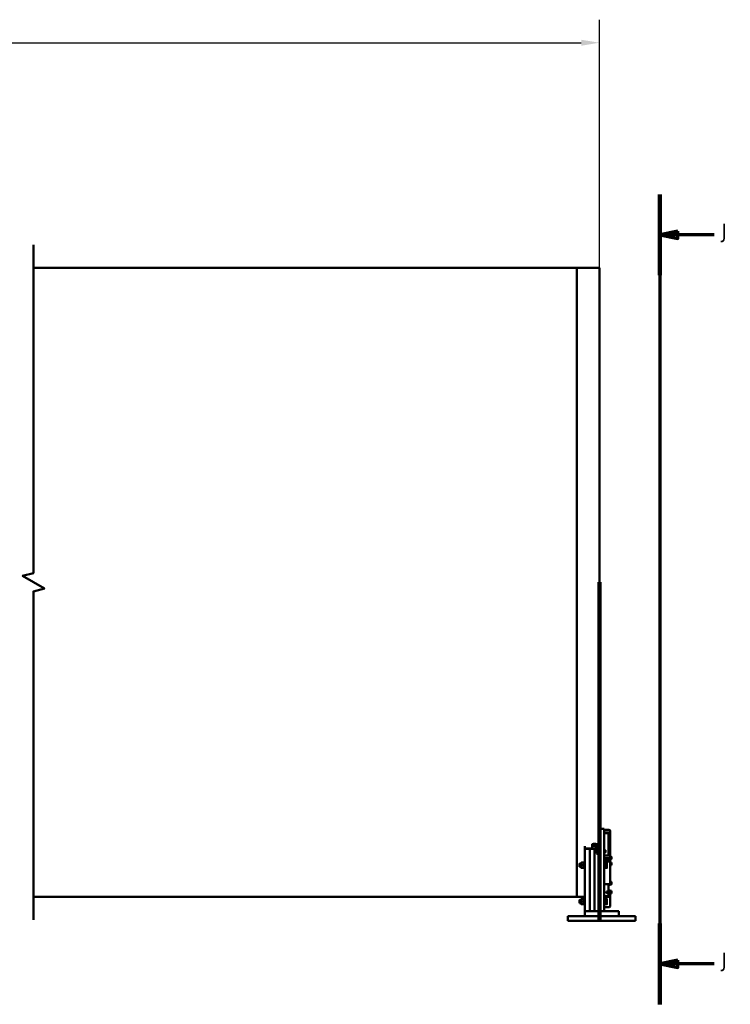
# Model space of a CAD drawing. Header units: millimetres. Extents: x 0 to 63075, y 0 to 44550.
# Tile 7 of 49: x 32551 to 39895, y 11681 to 21857. Entities that reach past the tile are written whole.
import ezdxf

# ---------------------------------------------------------------- set-up
doc = ezdxf.new("R2010")
doc.units = ezdxf.units.MM
doc.header["$LTSCALE"] = 75
doc.linetypes.add('CHAIN', pattern=[0.3543, 0.2362, -0.0295, 0.0591, -0.0295])
for name, color, linetype, lineweight in [('Break Line (ISO)', 7, 'Continuous', 50), ('Dimension (ISO)', 7, 'Continuous', 25), ('Section Line (ISO)', 7, 'CHAIN', 70), ('Sketch Geometry (ISO)', 7, 'Continuous', 25), ('Visible (ISO)', 7, 'Continuous', 50)]:
    doc.layers.add(name, color=color, linetype=linetype, lineweight=lineweight)
doc.styles.add('Label Text (ISO)', font='tahoma.ttf')
doc.styles.add('Note Text (ISO)', font='tahoma.ttf')
doc.dimstyles.new('Default (ISO)', dxfattribs={"dimscale": 75, "dimtxt": 2, "dimasz": 2.5, "dimexe": 3.175, "dimexo": 0, "dimgap": 0.762, "dimtad": 1, "dimrnd": 1e-08, "dimtxsty": 'Note Text (ISO)', "dimcen": 0.09, "dimdle": 10, "dimclrd": 256, "dimclre": 256, "dimclrt": 256, "dimazin": 2, "dimtfac": 1, "dimtmove": 0, "dimatfit": 3, "dimfxl": 1, "dimtolj": 1, "dimtzin": 0, "dimlwd": -1, "dimlwe": -1, "dimarcsym": 0})

# ---------------------------------------------------------------- blocks, each defined once
blk = doc.blocks.new('*D6')
at = {"layer": 'Defpoints', "color": 0, "transparency": 16777216}
for p in [(38542, 21619), (9853, 19293), (38542, 19293)]:
    blk.add_point(p, dxfattribs=at)
at = {"layer": 'Dimension (ISO)', "transparency": 16777216}
for p, q in [((9853, 19293), (9853, 21857)), ((38542, 19293), (38542, 21857)), ((10041, 21619), (38354, 21619))]:
    blk.add_line(p, q, dxfattribs=at)
for points in [[(10041, 21650), (10041, 21588), (9853, 21619)], [(38354, 21650), (38354, 21588), (38542, 21619)]]:
    blk.add_solid(points, dxfattribs=at)
at = {"layer": 'Dimension (ISO)', "transparency": 16777216, "insert": (23767, 21832), "char_height": 150, "attachment_point": 1, "style": 'Note Text (ISO)'}
blk.add_mtext('\\A1;40000', dxfattribs=at)
blk = doc.blocks.new('2dTransSection2')
at = {"layer": 'Section Line (ISO)', "linetype": 'Continuous'}
for p, q in [((522.22, 267.35), (522.22, 155.74)), ((524.72, 262.28), (522.22, 261.78)), ((524.72, 261.28), (524.72, 262.28)), ((524.72, 261.78), (522.22, 261.78)), ((522.22, 261.78), (524.72, 261.28)), ((529.71, 261.78), (524.72, 261.78)), ((524.72, 161.82), (522.22, 161.32)), ((524.72, 160.82), (524.72, 161.82)), ((524.72, 161.32), (522.22, 161.32)), ((522.22, 161.32), (524.72, 160.82)), ((529.71, 161.32), (524.72, 161.32))]:
    blk.add_line(p, q, dxfattribs=at)
at = {"layer": 'Section Line (ISO)', "linetype": 'Continuous', "lineweight": 140}
for p, q in [((522.22, 267.35), (522.22, 256.21)), ((522.22, 166.89), (522.22, 155.74))]:
    blk.add_line(p, q, dxfattribs=at)
at = {"layer": 'Section Line (ISO)', "linetype": 'Continuous', "flags": 128}
for points in [[(524.72, 262.28), (522.22, 261.78), (524.72, 261.28), (524.72, 262.28)], [(524.72, 161.82), (522.22, 161.32), (524.72, 160.82), (524.72, 161.82)]]:
    blk.add_lwpolyline(points, dxfattribs=at)
at = {"layer": 'Section Line (ISO)'}
for points in [[(524.72, 262.28), (522.22, 261.78), (524.72, 261.28), (524.72, 262.28)], [(524.72, 161.82), (522.22, 161.32), (524.72, 160.82), (524.72, 161.82)]]:
    blk.add_solid(points, dxfattribs=at)
at = {"layer": 'Section Line (ISO)', "char_height": 2, "attachment_point": 7, "style": 'Label Text (ISO)'}
for insert in [(530.73, 260.75), (530.73, 160.29)]:
    blk.add_mtext('J', dxfattribs=dict(at, insert=insert))

msp = doc.modelspace()

# ---------------------------------------------------------------- linework, layer by layer
at = {"layer": 'Break Line (ISO)', "flags": 128}
msp.add_lwpolyline([(32693.1782, 12554.537), (32693.1782, 15947.5658), (32805.6782, 15977.7101), (32580.6782, 16107.6139), (32693.1782, 16137.7582), (32693.1782, 19530.787)], dxfattribs=at)
at = {"layer": 'Sketch Geometry (ISO)', "color": 1, "linetype": 'Continuous', "lineweight": 100, "true_color": 0xff0000}
msp.add_line((38541.5906, 16042.662), (38541.5906, 12543.2069), dxfattribs=at)
at = {"layer": 'Visible (ISO)'}
for p, q in [((32693.1782, 19292.662), (38309.5906, 19292.662)), ((38309.5906, 12792.662), (38309.5906, 19292.662)), ((38309.5906, 19292.662), (38541.5906, 19292.662)), ((38309.5906, 12792.662), (38309.5906, 19292.662)), ((38541.5906, 13493.2069), (38541.5906, 19292.662)), ((38541.5906, 13473.2069), (38541.5906, 13493.2069)), ((38591.5906, 13493.2069), (38541.5906, 13493.2069)), ((38541.5906, 13473.2069), (38541.5906, 12643.2069)), ((38591.5906, 13493.2069), (38591.5906, 13473.2069)), ((38591.5906, 13484.2306), (38639.5906, 13484.2306)), ((38591.5906, 13480.446), (38639.5906, 13480.446)), ((38591.5906, 13473.2069), (38591.5906, 12643.2069)), ((38639.5906, 13453.5992), (38591.5906, 13453.5992)), ((38591.5906, 13448.5992), (38639.5906, 13448.5992)), ((38636.5906, 13448.4563), (38636.5906, 13444.7961)), ((38636.5906, 13444.7961), (38636.5906, 13219.7724)), ((38643.5906, 13219.4806), (38643.5906, 13446.5992)), ((38653.5906, 13446.5992), (38653.5906, 13473.446)), ((38653.5906, 13446.5992), (38653.5906, 13212.7724)), ((38466.5906, 13315.6203), (38466.5906, 13333.7464)), ((38501.5906, 13337.9726), (38476.5906, 13337.9726)), ((38391.5906, 13314.3373), (38391.5906, 13287.4923)), ((38391.5906, 13272.4923), (38391.5906, 13287.4923)), ((38391.5906, 13287.4923), (38441.5906, 13287.4923)), ((38391.5906, 12643.2069), (38391.5906, 13272.4923)), ((38514.0973, 13290.5081), (38401.5906, 13290.5081)), ((38441.5906, 13287.4923), (38441.5906, 13272.4923)), ((38441.5906, 13272.4923), (38441.5906, 13287.4923)), ((38441.5906, 13287.4923), (38491.5906, 13287.4923)), ((38441.5906, 13272.4923), (38441.5906, 12643.2069)), ((38441.5906, 12643.2069), (38441.5906, 13272.4923)), ((38466.5906, 13315.6203), (38466.5906, 13287.4923)), ((38476.5906, 13319.8465), (38501.5906, 13319.8465)), ((38491.5906, 13287.4923), (38491.5906, 13272.4923)), ((38491.5906, 13272.4923), (38491.5906, 13287.4923)), ((38491.5906, 13287.4923), (38517.3771, 13287.4923)), ((38491.5906, 13272.4923), (38491.5906, 12643.2069)), ((38491.5906, 12643.2069), (38491.5906, 13272.4923)), ((38494.5906, 13268.6256), (38495.8176, 13269.8525)), ((38494.5906, 13255.0794), (38494.5906, 13268.6256)), ((38494.5906, 13255.0794), (38495.8176, 13253.8525)), ((38495.8176, 13269.8525), (38495.8176, 13253.8525)), ((38503.7906, 13269.8525), (38495.8176, 13269.8525)), ((38503.7906, 13253.8525), (38495.8176, 13253.8525)), ((38503.7906, 13273.1025), (38504.6679, 13274.6221)), ((38503.7906, 13273.1025), (38503.7906, 13250.6025)), ((38503.7906, 13250.6025), (38504.6679, 13249.083)), ((38517.0858, 13275.4981), (38505.2954, 13275.4981)), ((38517.0858, 13270.7606), (38505.2954, 13270.7606)), ((38517.0858, 13257.115), (38505.2954, 13257.115)), ((38517.0858, 13248.2069), (38505.2954, 13248.2069)), ((38518.5906, 13273.1025), (38517.7133, 13274.6221)), ((38518.5906, 13250.6025), (38517.7133, 13249.083)), ((38518.5906, 13276.1025), (38519.3406, 13276.8525)), ((38518.5906, 13247.6025), (38518.5906, 13276.1025)), ((38518.5906, 13247.6025), (38519.3406, 13246.8525)), ((38519.3406, 13276.8525), (38519.3406, 13246.8525)), ((38519.3406, 13276.8525), (38521.5906, 13276.8525)), ((38519.3406, 13246.8525), (38521.5906, 13246.8525)), ((38521.5906, 13256.4049), (38521.5906, 13301.7203)), ((38521.5906, 13256.4049), (38521.5906, 13243.1157)), ((38521.5906, 13243.1157), (38521.5906, 13226.2109)), ((38593.8406, 13276.8525), (38591.5906, 13276.8525)), ((38593.8406, 13246.8525), (38591.5906, 13246.8525)), ((38593.8406, 13246.8525), (38593.8406, 13276.8525)), ((38594.5906, 13276.1025), (38593.8406, 13276.8525)), ((38594.5906, 13247.6025), (38593.8406, 13246.8525)), ((38594.5906, 13276.1025), (38594.5906, 13247.6025)), ((38595.3907, 13273.0975), (38594.5906, 13273.0975)), ((38595.3907, 13250.6075), (38594.5906, 13250.6075)), ((38595.3907, 13275.5027), (38603.5189, 13275.5027)), ((38595.3907, 13266.6147), (38595.3907, 13275.5027)), ((38595.3907, 13266.6147), (38603.5189, 13266.6147)), ((38595.3907, 13252.9646), (38595.3907, 13266.6147)), ((38595.3907, 13252.9646), (38603.5189, 13252.9646)), ((38595.3907, 13248.2024), (38595.3907, 13252.9646)), ((38595.3907, 13248.2024), (38603.5189, 13248.2024)), ((38604.5907, 13273.8525), (38604.1413, 13274.6309)), ((38604.5907, 13249.8525), (38604.1413, 13249.0741)), ((38604.5907, 13271.0587), (38604.5907, 13273.8525)), ((38604.5907, 13259.7897), (38604.5907, 13271.0587)), ((38604.5907, 13250.5835), (38604.5907, 13259.7897)), ((38604.5907, 13249.8525), (38604.5907, 13250.5835)), ((38636.5906, 13242.0704), (38639.5906, 13242.0704)), ((38336.5906, 13133.7531), (38339.0445, 13136.2069)), ((38336.5906, 13102.6607), (38336.5906, 13133.7531)), ((38339.0445, 13136.2069), (38339.0445, 13100.2069)), ((38355.5906, 13136.2069), (38339.0445, 13136.2069)), ((38355.5906, 13143.7569), (38356.7165, 13145.7069)), ((38355.5906, 13143.7569), (38355.5906, 13092.6569)), ((38383.0086, 13145.7069), (38359.1727, 13145.7069)), ((38386.5906, 13143.7569), (38385.4648, 13145.7069)), ((38386.5906, 13149.9569), (38387.8406, 13151.2069)), ((38386.5906, 13086.4569), (38386.5906, 13149.9569)), ((38387.8406, 13151.2069), (38387.8406, 13085.2069)), ((38387.8406, 13151.2069), (38391.5906, 13151.2069)), ((38521.5906, 13226.2109), (38521.5906, 13225.274)), ((38541.5906, 13225.274), (38521.5906, 13225.274)), ((38591.5906, 13219.7724), (38639.5906, 13219.7724)), ((38639.5906, 13192.9256), (38591.5906, 13192.9256)), ((38591.5906, 13187.9256), (38639.5906, 13187.9256)), ((38591.5906, 13163.8012), (38639.5906, 13163.8012)), ((38639.5906, 13155.141), (38591.5906, 13155.141)), ((38595.3406, 13151.2069), (38591.5906, 13151.2069)), ((38595.3406, 13085.2069), (38595.3406, 13151.2069)), ((38596.5906, 13149.9569), (38595.3406, 13151.2069)), ((38596.5906, 13149.9569), (38596.5906, 13086.4569)), ((38597.3907, 13143.7619), (38596.5906, 13143.7619)), ((38597.3907, 13145.7069), (38616.6345, 13145.7069)), ((38597.3907, 13118.2069), (38597.3907, 13145.7069)), ((38619.0907, 13131.9569), (38619.0907, 13145.7069)), ((38619.0907, 13104.4569), (38619.0907, 13131.9569)), ((38636.5906, 13187.9256), (38636.5906, 13163.8012)), ((38640.5906, 13186.2726), (38636.5906, 13186.2726)), ((38640.5906, 13180.0226), (38640.5906, 13187.8621)), ((38640.5906, 13180.0226), (38641.3406, 13179.2726)), ((38641.3406, 13187.724), (38641.3406, 13179.2726)), ((38641.3406, 13179.2726), (38643.5906, 13179.2726)), ((38643.5906, 13178.4256), (38643.5906, 13185.9256)), ((38643.5906, 13178.4256), (38643.5906, 13171.5955)), ((38643.5906, 13167.2653), (38643.5906, 13171.5955)), ((38653.5906, 13185.9256), (38653.5906, 13212.7724)), ((38655.8406, 13209.2726), (38653.5906, 13209.2726)), ((38653.5906, 13185.9256), (38653.5906, 13178.4256)), ((38655.8406, 13179.2726), (38653.5906, 13179.2726)), ((38653.5906, 13171.5955), (38653.5906, 13178.4256)), ((38653.5906, 13171.5955), (38653.5906, 13167.2653)), ((38653.5906, 13167.2653), (38653.5906, 12933.7653)), ((38655.8406, 13146.8214), (38653.5906, 13146.8214)), ((38655.8406, 13179.2726), (38655.8406, 13209.2726)), ((38656.5906, 13208.5226), (38655.8406, 13209.2726)), ((38656.5906, 13180.0226), (38655.8406, 13179.2726)), ((38655.8406, 13116.8214), (38655.8406, 13146.8214)), ((38656.5906, 13146.0714), (38655.8406, 13146.8214)), ((38656.5906, 13208.5226), (38656.5906, 13180.0226)), ((38657.3907, 13205.5176), (38656.5906, 13205.5176)), ((38657.3907, 13183.0276), (38656.5906, 13183.0276)), ((38656.5906, 13146.0714), (38656.5906, 13117.5714)), ((38657.3907, 13143.0664), (38656.5906, 13143.0664)), ((38657.3907, 13206.7408), (38665.5189, 13206.7408)), ((38657.3907, 13205.742), (38657.3907, 13206.7408)), ((38657.3907, 13205.742), (38665.5189, 13205.742)), ((38657.3907, 13193.2738), (38657.3907, 13205.742)), ((38657.3907, 13193.2738), (38665.5189, 13193.2738)), ((38657.3907, 13181.8044), (38657.3907, 13193.2738)), ((38657.3907, 13181.8044), (38665.5189, 13181.8044)), ((38657.3907, 13145.4612), (38665.5189, 13145.4612)), ((38657.3907, 13136.5278), (38657.3907, 13145.4612)), ((38657.3907, 13136.5278), (38665.5189, 13136.5278)), ((38657.3907, 13122.888), (38657.3907, 13136.5278)), ((38666.5907, 13143.8214), (38666.1528, 13144.5799)), ((38666.5907, 13206.2726), (38666.5727, 13206.3039)), ((38666.5907, 13182.2726), (38666.5727, 13182.2413)), ((38666.5907, 13206.2414), (38666.5907, 13206.2726)), ((38666.5907, 13199.5079), (38666.5907, 13206.2414)), ((38666.5907, 13187.5391), (38666.5907, 13199.5079)), ((38666.5907, 13182.2726), (38666.5907, 13187.5391)), ((38666.5907, 13140.9945), (38666.5907, 13143.8214)), ((38666.5907, 13129.7079), (38666.5907, 13140.9945)), ((38666.5907, 13120.5348), (38666.5907, 13129.7079)), ((38336.5906, 13102.6607), (38339.0445, 13100.2069)), ((38355.5906, 13100.2069), (38339.0445, 13100.2069)), ((38355.5906, 13092.6569), (38356.7165, 13090.7069)), ((38383.0086, 13118.2069), (38359.1727, 13118.2069)), ((38383.0086, 13090.7069), (38359.1727, 13090.7069)), ((38386.5906, 13092.6569), (38385.4648, 13090.7069)), ((38386.5906, 13086.4569), (38387.8406, 13085.2069)), ((38387.8406, 13085.2069), (38391.5906, 13085.2069)), ((38595.3406, 13085.2069), (38591.5906, 13085.2069)), ((38596.5906, 13086.4569), (38595.3406, 13085.2069)), ((38597.3907, 13092.6519), (38596.5906, 13092.6519)), ((38597.3907, 13118.2069), (38616.6345, 13118.2069)), ((38597.3907, 13090.7069), (38597.3907, 13118.2069)), ((38597.3907, 13090.7069), (38616.6345, 13090.7069)), ((38619.0907, 13090.7069), (38619.0907, 13104.4569)), ((38655.8406, 13116.8214), (38653.5906, 13116.8214)), ((38656.5906, 13117.5714), (38655.8406, 13116.8214)), ((38657.3907, 13120.5764), (38656.5906, 13120.5764)), ((38657.3907, 13122.888), (38665.5189, 13122.888)), ((38657.3907, 13118.1816), (38657.3907, 13122.888)), ((38657.3907, 13118.1816), (38665.5189, 13118.1816)), ((38666.5907, 13119.8214), (38666.1528, 13119.0629)), ((38666.5907, 13119.8214), (38666.5907, 13120.5348)), ((38655.8406, 12948.599), (38653.5906, 12948.599)), ((38653.5906, 12933.7653), (38653.5906, 12914.9256)), ((38655.8406, 12918.599), (38655.8406, 12948.599)), ((38656.5906, 12947.849), (38655.8406, 12948.599)), ((38656.5906, 12947.849), (38656.5906, 12919.349)), ((38657.3907, 12944.844), (38656.5906, 12944.844)), ((38657.3907, 12946.0672), (38657.3907, 12947.4539)), ((38657.3907, 12947.4539), (38665.5189, 12947.4539)), ((38657.3907, 12946.0672), (38665.5189, 12946.0672)), ((38657.3907, 12945.0684), (38657.3907, 12946.0672)), ((38657.3907, 12945.0684), (38665.5189, 12945.0684)), ((38657.3907, 12932.6002), (38657.3907, 12945.0684)), ((38657.3907, 12932.6002), (38665.5189, 12932.6002)), ((38657.3907, 12921.1308), (38657.3907, 12932.6002)), ((38666.5727, 12945.6303), (38665.5859, 12947.3394)), ((38666.5907, 12945.599), (38666.5727, 12945.6303)), ((38666.5907, 12945.5678), (38666.5907, 12945.599)), ((38666.5907, 12938.8343), (38666.5907, 12945.5678)), ((38666.5907, 12926.8655), (38666.5907, 12938.8343)), ((38666.5907, 12921.599), (38666.5907, 12926.8655)), ((38591.5906, 12921.641), (38639.5906, 12921.641)), ((38616.5906, 12845.3091), (38617.8176, 12846.536)), ((38616.5906, 12831.7629), (38616.5906, 12845.3091)), ((38616.5906, 12831.7629), (38617.8176, 12830.536)), ((38617.8176, 12846.536), (38617.8176, 12830.536)), ((38628.1706, 12846.536), (38617.8176, 12846.536)), ((38628.1706, 12830.536), (38617.8176, 12830.536)), ((38628.1706, 12827.286), (38628.1706, 12849.786)), ((38633.1706, 12849.786), (38628.1706, 12849.786)), ((38633.1706, 12827.286), (38628.1706, 12827.286)), ((38633.1706, 12849.786), (38633.6057, 12850.5395)), ((38633.1706, 12827.286), (38633.1706, 12849.786)), ((38633.1706, 12827.286), (38633.6057, 12826.5324)), ((38639.0858, 12850.7007), (38634.6754, 12850.7007)), ((38639.0858, 12838.8726), (38634.6754, 12838.8726)), ((38639.0858, 12826.7078), (38634.6754, 12826.7078)), ((38639.0858, 12826.3712), (38634.6754, 12826.3712)), ((38636.5906, 12921.641), (38636.5906, 12850.7007)), ((38636.5906, 12826.3712), (38636.5906, 12803.9718)), ((38640.5906, 12849.786), (38640.1556, 12850.5395)), ((38640.5906, 12827.286), (38640.1556, 12826.5324)), ((38640.5906, 12919.349), (38640.5906, 12921.6719)), ((38640.5906, 12919.349), (38641.3406, 12918.599)), ((38640.5906, 12852.786), (38641.3406, 12853.536)), ((38640.5906, 12824.286), (38640.5906, 12852.786)), ((38640.5906, 12824.286), (38641.3406, 12823.536)), ((38641.3406, 12921.7361), (38641.3406, 12918.599)), ((38641.3406, 12918.599), (38643.5906, 12918.599)), ((38641.3406, 12853.536), (38641.3406, 12823.536)), ((38641.3406, 12853.536), (38643.5906, 12853.536)), ((38641.3406, 12823.536), (38643.5906, 12823.536)), ((38643.5906, 12914.9256), (38643.5906, 12922.1464)), ((38643.5906, 12914.2557), (38643.5906, 12914.9256)), ((38653.5906, 12914.2557), (38643.5906, 12914.2557)), ((38643.5906, 12852.2536), (38643.5906, 12856.1289)), ((38653.5906, 12856.1289), (38643.5906, 12856.1289)), ((38643.5906, 12852.2536), (38643.5906, 12831.7918)), ((38643.5906, 12825.7952), (38643.5906, 12831.7918)), ((38643.5906, 12814.5477), (38643.5906, 12825.7952)), ((38655.8406, 12918.599), (38653.5906, 12918.599)), ((38653.5906, 12914.9256), (38653.5906, 12914.2557)), ((38653.5906, 12856.1289), (38653.5906, 12852.2536)), ((38655.8406, 12853.536), (38653.5906, 12853.536)), ((38653.5906, 12852.2536), (38653.5906, 12831.7918)), ((38653.5906, 12831.7918), (38653.5906, 12825.7952)), ((38653.5906, 12825.7952), (38653.5906, 12814.5477)), ((38655.8406, 12823.536), (38653.5906, 12823.536)), ((38656.5906, 12919.349), (38655.8406, 12918.599)), ((38655.8406, 12823.536), (38655.8406, 12853.536)), ((38656.5906, 12852.786), (38655.8406, 12853.536)), ((38656.5906, 12824.286), (38655.8406, 12823.536)), ((38657.3907, 12922.354), (38656.5906, 12922.354)), ((38656.5906, 12852.786), (38656.5906, 12824.286)), ((38657.3907, 12849.781), (38656.5906, 12849.781)), ((38657.3907, 12827.291), (38656.5906, 12827.291)), ((38657.3907, 12919.7441), (38657.3907, 12921.1308)), ((38657.3907, 12921.1308), (38665.5189, 12921.1308)), ((38657.3907, 12919.7441), (38665.5189, 12919.7441)), ((38657.3907, 12852.1758), (38665.5189, 12852.1758)), ((38657.3907, 12843.2424), (38657.3907, 12852.1758)), ((38657.3907, 12843.2424), (38665.5189, 12843.2424)), ((38657.3907, 12829.6026), (38657.3907, 12843.2424)), ((38657.3907, 12829.6026), (38665.5189, 12829.6026)), ((38657.3907, 12824.8962), (38657.3907, 12829.6026)), ((38657.3907, 12824.8962), (38665.5189, 12824.8962)), ((38666.5727, 12921.5677), (38665.5859, 12919.8585)), ((38666.5907, 12850.536), (38666.1528, 12851.2945)), ((38666.5907, 12826.536), (38666.1528, 12825.7775)), ((38666.5907, 12921.599), (38666.5727, 12921.5677)), ((38666.5907, 12847.7091), (38666.5907, 12850.536)), ((38666.5907, 12836.4225), (38666.5907, 12847.7091)), ((38666.5907, 12827.2494), (38666.5907, 12836.4225)), ((38666.5907, 12826.536), (38666.5907, 12827.2494)), ((32693.1782, 12792.662), (38309.5906, 12792.662)), ((38309.5906, 12792.662), (38391.5906, 12792.662)), ((38336.5906, 12758.7531), (38339.0445, 12761.2069)), ((38336.5906, 12727.6607), (38336.5906, 12758.7531)), ((38336.5906, 12727.6607), (38339.0445, 12725.2069)), ((38339.0445, 12761.2069), (38339.0445, 12725.2069)), ((38355.5906, 12761.2069), (38339.0445, 12761.2069)), ((38355.5906, 12725.2069), (38339.0445, 12725.2069)), ((38355.5906, 12768.7569), (38356.7165, 12770.7069)), ((38355.5906, 12768.7569), (38355.5906, 12717.6569)), ((38383.0086, 12770.7069), (38359.1727, 12770.7069)), ((38383.0086, 12743.2069), (38359.1727, 12743.2069)), ((38386.5906, 12768.7569), (38385.4648, 12770.7069)), ((38386.5906, 12774.9569), (38387.8406, 12776.2069)), ((38386.5906, 12711.4569), (38386.5906, 12774.9569)), ((38387.8406, 12776.2069), (38387.8406, 12710.2069)), ((38387.8406, 12776.2069), (38391.5906, 12776.2069)), ((38591.5906, 12799.7817), (38639.5906, 12799.7817)), ((38639.5906, 12790.038), (38591.5906, 12790.038)), ((38595.3406, 12776.2069), (38591.5906, 12776.2069)), ((38595.3406, 12710.2069), (38595.3406, 12776.2069)), ((38596.5906, 12774.9569), (38595.3406, 12776.2069)), ((38596.5906, 12774.9569), (38596.5906, 12711.4569)), ((38597.3907, 12768.7619), (38596.5906, 12768.7619)), ((38597.3907, 12770.7069), (38616.6345, 12770.7069)), ((38597.3907, 12743.2069), (38597.3907, 12770.7069)), ((38597.3907, 12743.2069), (38616.6345, 12743.2069)), ((38597.3907, 12715.7069), (38597.3907, 12743.2069)), ((38619.0907, 12756.9569), (38619.0907, 12770.7069)), ((38619.0907, 12729.4569), (38619.0907, 12756.9569)), ((38619.0907, 12715.7069), (38619.0907, 12729.4569)), ((38636.5906, 12803.9718), (38636.5906, 12799.7817)), ((38643.5906, 12814.5477), (38643.5906, 12808.5511)), ((38643.5906, 12803.6792), (38643.5906, 12808.5511)), ((38653.5906, 12808.5511), (38653.5906, 12814.5477)), ((38653.5906, 12808.5511), (38653.5906, 12803.6792)), ((38653.5906, 12803.6792), (38653.5906, 12698.6271)), ((38355.5906, 12717.6569), (38356.7165, 12715.7069)), ((38383.0086, 12715.7069), (38359.1727, 12715.7069)), ((38386.5906, 12717.6569), (38385.4648, 12715.7069)), ((38386.5906, 12711.4569), (38387.8406, 12710.2069)), ((38387.8406, 12710.2069), (38391.5906, 12710.2069)), ((38411.5906, 12643.2069), (38391.5906, 12643.2069)), ((38391.5906, 12593.2069), (38391.5906, 12643.2069)), ((38411.5906, 12643.2069), (38721.5906, 12643.2069)), ((38541.5906, 12653.2069), (38531.5906, 12643.2069)), ((38541.5906, 12643.2069), (38591.5906, 12643.2069)), ((38595.3406, 12710.2069), (38591.5906, 12710.2069)), ((38591.5906, 12684.9859), (38639.5906, 12684.9859)), ((38596.5906, 12711.4569), (38595.3406, 12710.2069)), ((38597.3907, 12717.6519), (38596.5906, 12717.6519)), ((38597.3907, 12715.7069), (38616.6345, 12715.7069)), ((38741.5906, 12643.2069), (38721.5906, 12643.2069)), ((38741.5906, 12593.2069), (38741.5906, 12643.2069)), ((38216.5906, 12593.2069), (38216.5906, 12543.2069)), ((38916.5906, 12593.2069), (38216.5906, 12593.2069)), ((38916.5906, 12543.2069), (38216.5906, 12543.2069)), ((38916.5906, 12593.2069), (38916.5906, 12543.2069))]:
    msp.add_line(p, q, dxfattribs=at)
for centre, major_axis, ratio, start_param, end_param in [((38586.5906, 13439.7961), (9.6593, 9.6593), 0.2679491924, 0.7560713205, 0.7853981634), ((38641.5906, 13439.7961), (-9.6593, 9.6593), 0.2679491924, 5.4977871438, 5.5271139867), ((38639.5906, 13472.1063), (14, 0), 0.8660254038, 0.2645207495, 1.5707963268), ((38639.5906, 13473.446), (14, 0), 0.5, 0, 1.5707963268), ((38639.5906, 13446.5992), (14, 0), 0.5, 0, 1.5707963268), ((38639.5906, 13446.5992), (4, 0), 0.5, 0, 1.5707963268), ((38476.5906, 13333.7464), (-10, 0), 0.4226182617, 4.7123889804, 6.2831853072), ((38501.5906, 13301.7203), (40, 0), 0.906307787, 0, 1.5707963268), ((38401.5906, 13286.2819), (-10, 0), 0.4226182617, 4.7123889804, 5.9927246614), ((38476.5906, 13315.6203), (-10, 0), 0.4226182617, 4.7123889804, 6.2831853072), ((38501.5906, 13290.2632), (-10, 0), 0.4226182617, 4.7123889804, 6.9982267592), ((38501.5906, 13301.7203), (20, 0), 0.906307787, 0, 1.5707963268), ((38501.5906, 13276.3632), (20, 0), 0.906307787, 0.0269982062, 1.5707963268), ((38639.5906, 13238.6063), (4, 0), 0.8660254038, 0, 1.5707963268), ((38639.5906, 13212.7724), (14, 0), 0.5, 0, 1.5707963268), ((38639.5906, 13185.9256), (14, 0), 0.5, 0, 1.5707963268), ((38639.5906, 13185.9256), (4, 0), 0.5, 0, 1.5707963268), ((38639.5906, 13167.2653), (14, 0), 0.8660254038, 4.7123889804, 6.2831853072), ((38639.5906, 13167.2653), (4, 0), 0.8660254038, 4.7123889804, 6.2831853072), ((38639.5906, 12933.7653), (14, 0), 0.8660254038, 4.7123889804, 6.2831853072), ((38639.5906, 12803.6792), (14, 0), 0.9743700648, 4.7123889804, 6.2831853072), ((38639.5906, 12803.6792), (4, 0), 0.9743700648, 4.7123889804, 6.2831853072), ((38639.5906, 12698.6271), (14, 0), 0.9743700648, 4.7123889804, 6.2831853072)]:
    msp.add_ellipse(centre, major_axis=major_axis, ratio=ratio, start_param=start_param, end_param=end_param, dxfattribs=at)
for points, weights in [([(38505.2954, 13275.4981), (38503.2954, 13273.1294), (38505.2954, 13270.7606)], [1, 1.15470053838, 1]), ([(38505.2954, 13270.7606), (38503.2954, 13263.9378), (38505.2954, 13257.115)], [1, 1.15470053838, 1]), ([(38505.2954, 13257.115), (38503.2954, 13252.661), (38505.2954, 13248.2069)], [1, 1.15470053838, 1]), ([(38505.2954, 13248.2069), (38504.9105, 13248.6628), (38504.6679, 13249.083)], [1, 1.02646777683, 1.04387878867]), ([(38517.0858, 13270.7606), (38519.0858, 13273.1294), (38517.0858, 13275.4981)], [1, 1.15470053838, 1]), ([(38517.0858, 13257.115), (38519.0858, 13263.9378), (38517.0858, 13270.7606)], [1, 1.15470053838, 1]), ([(38517.0858, 13248.2069), (38519.0858, 13252.661), (38517.0858, 13257.115)], [1, 1.15470053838, 1]), ([(38517.7133, 13249.083), (38517.4708, 13248.6628), (38517.0858, 13248.2069)], [1.04387878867, 1.02646777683, 1]), ([(38603.5189, 13275.5027), (38603.8999, 13275.0491), (38604.1413, 13274.6309)], [1, 1.01316741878, 1.01719867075]), ([(38604.5907, 13271.0587), (38604.5907, 13273.1212), (38603.5189, 13275.5027)], [1, 1.0379548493, 1]), ([(38603.5189, 13266.6147), (38604.5907, 13268.9963), (38604.5907, 13271.0587)], [1, 1.0379548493, 1]), ([(38604.5907, 13259.7897), (38604.5907, 13262.9572), (38603.5189, 13266.6147)], [1, 1.0379548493, 1]), ([(38603.5189, 13252.9646), (38604.5907, 13256.6222), (38604.5907, 13259.7897)], [1, 1.0379548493, 1]), ([(38604.5907, 13250.5835), (38604.5907, 13251.6886), (38603.5189, 13252.9646)], [1, 1.0379548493, 1]), ([(38603.5189, 13248.2024), (38604.5907, 13249.4784), (38604.5907, 13250.5835)], [1, 1.0379548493, 1]), ([(38356.7165, 13145.7069), (38356.7165, 13145.7069), (38359.1727, 13145.7069)], [1.07735026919, 1.07735026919, 1]), ([(38359.1727, 13145.7069), (38354.5893, 13131.9569), (38359.1727, 13118.2069)], [1, 1.15470053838, 1]), ([(38383.0086, 13118.2069), (38387.5919, 13131.9569), (38383.0086, 13145.7069)], [1, 1.15470053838, 1]), ([(38383.0086, 13145.7069), (38385.4648, 13145.7069), (38385.4648, 13145.7069)], [1, 1.07735026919, 1.07735026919]), ([(38616.6345, 13145.7069), (38619.0907, 13145.7069), (38619.0907, 13145.7069)], [1, 1.0379548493, 1]), ([(38619.0907, 13131.9569), (38619.0907, 13138.3383), (38616.6345, 13145.7069)], [1, 1.0379548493, 1]), ([(38616.6345, 13118.2069), (38619.0907, 13125.5755), (38619.0907, 13131.9569)], [1, 1.0379548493, 1]), ([(38666.5907, 13206.2414), (38666.5907, 13206.4732), (38665.5189, 13206.7408)], [1, 1.0379548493, 1]), ([(38665.5189, 13205.742), (38666.5907, 13206.0096), (38666.5907, 13206.2414)], [1, 1.0379548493, 1]), ([(38666.5907, 13199.5079), (38666.5907, 13202.4012), (38665.5189, 13205.742)], [1, 1.0379548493, 1]), ([(38665.5189, 13193.2738), (38666.5907, 13196.6147), (38666.5907, 13199.5079)], [1, 1.0379548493, 1]), ([(38666.5907, 13187.5391), (38666.5907, 13190.2006), (38665.5189, 13193.2738)], [1, 1.0379548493, 1]), ([(38665.5189, 13181.8044), (38666.5907, 13184.8777), (38666.5907, 13187.5391)], [1, 1.0379548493, 1]), ([(38666.5727, 13182.2413), (38666.4554, 13182.0383), (38665.5189, 13181.8044)], [1.00860777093, 1.0330055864, 1]), ([(38665.5189, 13145.4612), (38665.9089, 13145.0024), (38666.1528, 13144.5799)], [1, 1.01348375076, 1.01738709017]), ([(38666.5907, 13140.9945), (38666.5907, 13143.0675), (38665.5189, 13145.4612)], [1, 1.0379548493, 1]), ([(38665.5189, 13136.5278), (38666.5907, 13138.9215), (38666.5907, 13140.9945)], [1, 1.0379548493, 1]), ([(38666.5907, 13129.7079), (38666.5907, 13132.873), (38665.5189, 13136.5278)], [1, 1.0379548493, 1]), ([(38665.5189, 13122.888), (38666.5907, 13126.5428), (38666.5907, 13129.7079)], [1, 1.0379548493, 1]), ([(38359.1727, 13090.7069), (38356.7165, 13090.7069), (38356.7165, 13090.7069)], [1, 1.07735026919, 1.07735026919]), ([(38359.1727, 13118.2069), (38354.5893, 13104.4569), (38359.1727, 13090.7069)], [1, 1.15470053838, 1]), ([(38383.0086, 13090.7069), (38387.5919, 13104.4569), (38383.0086, 13118.2069)], [1, 1.15470053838, 1]), ([(38385.4648, 13090.7069), (38385.4648, 13090.7069), (38383.0086, 13090.7069)], [1.07735026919, 1.07735026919, 1]), ([(38619.0907, 13104.4569), (38619.0907, 13110.8383), (38616.6345, 13118.2069)], [1, 1.0379548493, 1]), ([(38616.6345, 13090.7069), (38619.0907, 13098.0755), (38619.0907, 13104.4569)], [1, 1.0379548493, 1]), ([(38619.0907, 13090.7069), (38619.0907, 13090.7069), (38616.6345, 13090.7069)], [1, 1.0379548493, 1]), ([(38666.5907, 13120.5348), (38666.5907, 13121.6269), (38665.5189, 13122.888)], [1, 1.0379548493, 1]), ([(38665.5189, 13118.1816), (38666.5907, 13119.4427), (38666.5907, 13120.5348)], [1, 1.0379548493, 1]), ([(38666.2878, 12945.8263), (38666.0255, 12946.599), (38665.5189, 12947.4539)], [1.01887565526, 1.01758770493, 1]), ([(38666.5907, 12945.5678), (38666.5907, 12945.7995), (38665.5189, 12946.0672)], [1, 1.0379548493, 1]), ([(38665.5189, 12945.0684), (38666.5907, 12945.336), (38666.5907, 12945.5678)], [1, 1.0379548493, 1]), ([(38666.5907, 12938.8343), (38666.5907, 12941.7275), (38665.5189, 12945.0684)], [1, 1.0379548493, 1]), ([(38665.5189, 12932.6002), (38666.5907, 12935.941), (38666.5907, 12938.8343)], [1, 1.0379548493, 1]), ([(38666.5907, 12926.8655), (38666.5907, 12929.527), (38665.5189, 12932.6002)], [1, 1.0379548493, 1]), ([(38665.5189, 12921.1308), (38666.5907, 12924.204), (38666.5907, 12926.8655)], [1, 1.0379548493, 1]), ([(38634.6754, 12850.7007), (38632.6754, 12844.7866), (38634.6754, 12838.8726)], [1, 1.15470053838, 1]), ([(38634.6754, 12838.8726), (38632.6754, 12832.7902), (38634.6754, 12826.7078)], [1, 1.15470053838, 1]), ([(38634.6754, 12826.7078), (38632.6754, 12826.5395), (38634.6754, 12826.3712)], [1, 1.15470053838, 1]), ([(38633.6057, 12850.5395), (38633.6489, 12850.6144), (38634.6754, 12850.7007)], [1.07719130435, 1.0738437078, 1]), ([(38639.0858, 12838.8726), (38641.0858, 12844.7866), (38639.0858, 12850.7007)], [1, 1.15470053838, 1]), ([(38639.0858, 12850.7007), (38640.1124, 12850.6144), (38640.1556, 12850.5395)], [1, 1.0738437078, 1.07719130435]), ([(38639.0858, 12826.7078), (38641.0858, 12832.7902), (38639.0858, 12838.8726)], [1, 1.15470053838, 1]), ([(38639.0858, 12826.3712), (38641.0858, 12826.5395), (38639.0858, 12826.7078)], [1, 1.15470053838, 1]), ([(38666.5727, 12921.5677), (38666.4554, 12921.3646), (38665.5189, 12921.1308)], [1.00860777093, 1.0330055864, 1]), ([(38665.5189, 12919.7441), (38665.995, 12920.5898), (38666.2549, 12921.3576)], [1, 1.01651098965, 1.01865687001]), ([(38665.5859, 12919.8585), (38665.553, 12919.8015), (38665.5189, 12919.7441)], [1.00225477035, 1.00116302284, 1]), ([(38665.5189, 12852.1758), (38665.9089, 12851.717), (38666.1528, 12851.2945)], [1, 1.01348375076, 1.01738709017]), ([(38666.5907, 12847.7091), (38666.5907, 12849.7821), (38665.5189, 12852.1758)], [1, 1.0379548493, 1]), ([(38665.5189, 12843.2424), (38666.5907, 12845.6361), (38666.5907, 12847.7091)], [1, 1.0379548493, 1]), ([(38666.5907, 12836.4225), (38666.5907, 12839.5876), (38665.5189, 12843.2424)], [1, 1.0379548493, 1]), ([(38665.5189, 12829.6026), (38666.5907, 12833.2574), (38666.5907, 12836.4225)], [1, 1.0379548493, 1]), ([(38666.5907, 12827.2494), (38666.5907, 12828.3415), (38665.5189, 12829.6026)], [1, 1.0379548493, 1]), ([(38665.5189, 12824.8962), (38666.5907, 12826.1573), (38666.5907, 12827.2494)], [1, 1.0379548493, 1]), ([(38356.7165, 12770.7069), (38356.7165, 12770.7069), (38359.1727, 12770.7069)], [1.07735026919, 1.07735026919, 1]), ([(38359.1727, 12770.7069), (38354.5893, 12756.9569), (38359.1727, 12743.2069)], [1, 1.15470053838, 1]), ([(38359.1727, 12743.2069), (38354.5893, 12729.4569), (38359.1727, 12715.7069)], [1, 1.15470053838, 1]), ([(38383.0086, 12743.2069), (38387.5919, 12756.9569), (38383.0086, 12770.7069)], [1, 1.15470053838, 1]), ([(38383.0086, 12770.7069), (38385.4648, 12770.7069), (38385.4648, 12770.7069)], [1, 1.07735026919, 1.07735026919]), ([(38383.0086, 12715.7069), (38387.5919, 12729.4569), (38383.0086, 12743.2069)], [1, 1.15470053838, 1]), ([(38616.6345, 12770.7069), (38619.0907, 12770.7069), (38619.0907, 12770.7069)], [1, 1.0379548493, 1]), ([(38619.0907, 12756.9569), (38619.0907, 12763.3383), (38616.6345, 12770.7069)], [1, 1.0379548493, 1]), ([(38616.6345, 12743.2069), (38619.0907, 12750.5755), (38619.0907, 12756.9569)], [1, 1.0379548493, 1]), ([(38619.0907, 12729.4569), (38619.0907, 12735.8383), (38616.6345, 12743.2069)], [1, 1.0379548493, 1]), ([(38616.6345, 12715.7069), (38619.0907, 12723.0755), (38619.0907, 12729.4569)], [1, 1.0379548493, 1]), ([(38359.1727, 12715.7069), (38356.7165, 12715.7069), (38356.7165, 12715.7069)], [1, 1.07735026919, 1.07735026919]), ([(38385.4648, 12715.7069), (38385.4648, 12715.7069), (38383.0086, 12715.7069)], [1.07735026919, 1.07735026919, 1]), ([(38619.0907, 12715.7069), (38619.0907, 12715.7069), (38616.6345, 12715.7069)], [1, 1.0379548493, 1])]:
    msp.add_rational_spline(points, weights, degree=2, dxfattribs=at)

# ---------------------------------------------------------------- block references
at = {"layer": 'Section Line (ISO)', "xscale": 75, "yscale": 75, "zscale": 75}
msp.add_blockref('2dTransSection2', (0, 0), dxfattribs=at)

# ---------------------------------------------------------------- dimensions: what is measured, and where the dimension line sits
at = {"layer": 'Dimension (ISO)'}
dim = msp.add_linear_dim(base=(38541.5906, 21619.0772), p1=(9853.4461, 19292.662), p2=(38541.5906, 19292.662), text='40000', dimstyle='Default (ISO)', override={"dimgap": 0.762, "dimdec": 2, "dimlfac": 1.394304, "dimtol": 0, "dimlim": 0, "dimtp": 0, "dimtm": 0, "dimtdec": 2, "dimtofl": 0, "dimatfit": 1}, dxfattribs=at)
dim.commit()
dim.dimension.update_dxf_attribs({"geometry": '*D6', "text_midpoint": (24042.0032, 21619.0772), "dimtype": 160})

doc.saveas('drawing.dxf')
